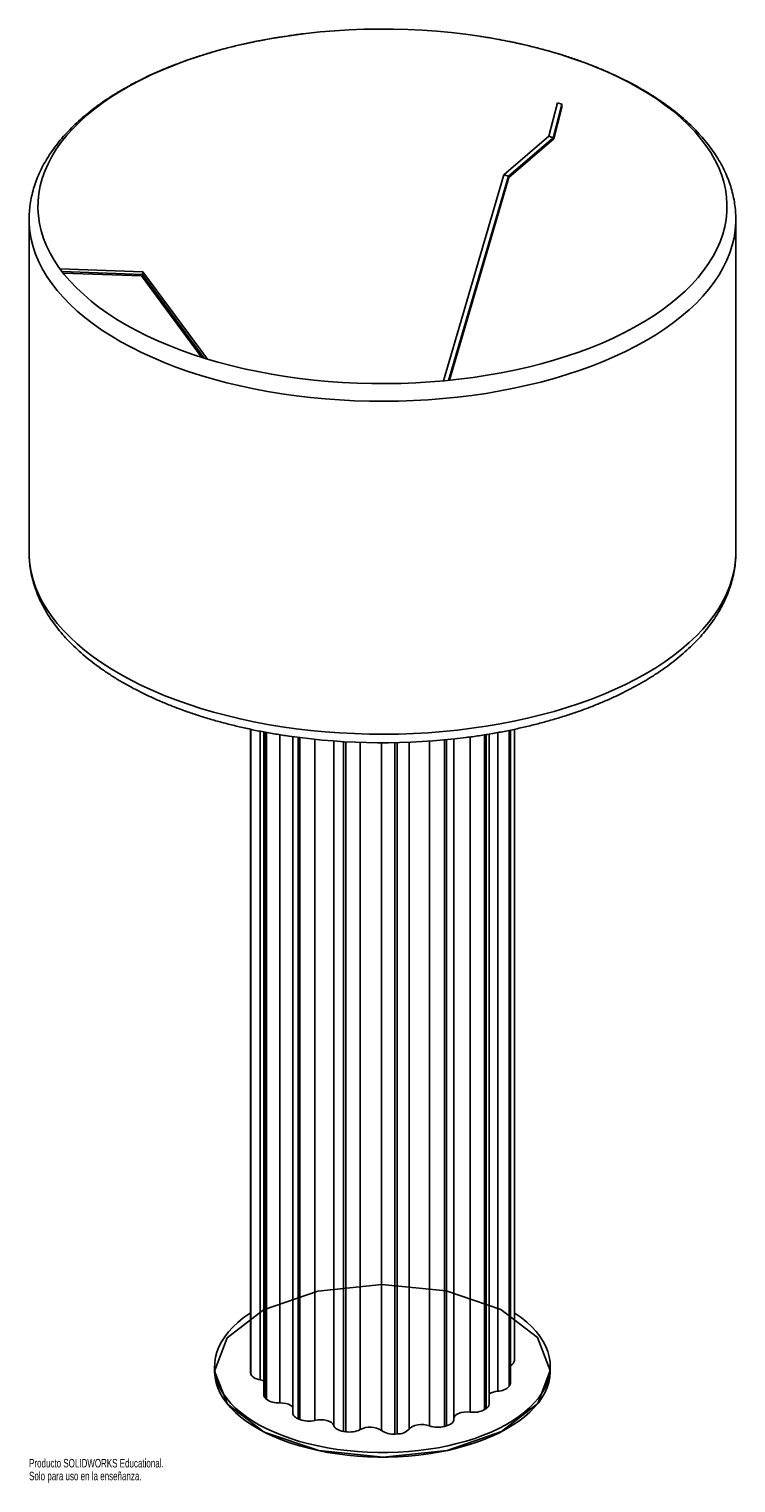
# Paper-space layout '_Trimétrica' of a CAD drawing. Header units: inches. Extents: x -38.5 to -22.7, y -14.3 to 18.1.
import ezdxf

# ---------------------------------------------------------------- set-up
doc = ezdxf.new("R2010")
doc.units = ezdxf.units.IN
doc.header["$MEASUREMENT"] = 0
doc.styles.add('SLDTEXTSTYLE0', font='TXT', dxfattribs={"width": 0.7})

psp = doc.layouts.new('_Trimétrica')

# ---------------------------------------------------------------- linework, layer by layer
at = {"color": 7, "linetype": 'Continuous', "lineweight": 25}
for p, q in [((-26.893, 15.725), (-26.701, 16.471)), ((-26.792, 15.694), (-26.599, 16.44)), ((-26.599, 16.37), (-26.78, 15.67)), ((-26.599, 16.44), (-26.701, 16.471)), ((-26.599, 16.44), (-26.599, 16.37)), ((-27.894, 14.866), (-26.893, 15.725)), ((-27.792, 14.835), (-26.792, 15.694)), ((-26.78, 15.67), (-27.781, 14.81)), ((-26.893, 15.725), (-26.792, 15.694)), ((-29.239, 10.271), (-27.894, 14.866)), ((-29.126, 10.282), (-27.792, 14.835)), ((-27.781, 14.81), (-29.107, 10.284)), ((-27.894, 14.866), (-27.792, 14.835)), ((-38.473, 13.871), (-38.473, 6.446)), ((-38.473, 13.866), (-38.473, 13.871)), ((-22.725, 6.446), (-22.725, 13.871)), ((-22.725, 13.871), (-22.725, 13.862)), ((-35.94, 12.705), (-37.784, 12.77)), ((-35.948, 12.644), (-37.737, 12.708)), ((-37.71, 12.673), (-35.969, 12.611)), ((-35.948, 12.644), (-35.94, 12.705)), ((-34.501, 10.758), (-35.94, 12.705)), ((-35.969, 12.611), (-34.629, 10.797)), ((-34.57, 10.779), (-35.948, 12.644)), ((-38.473, 6.446), (-38.473, 6.441)), ((-22.725, 6.435), (-22.725, 6.446)), ((-33.54, 2.501), (-33.54, -11.831)), ((-33.538, 2.501), (-33.538, -11.846)), ((-33.533, -11.873), (-33.533, 2.5)), ((-33.323, 2.457), (-33.323, -12.008)), ((-33.245, 2.442), (-33.245, -12.339)), ((-33.208, 2.436), (-33.208, -12.415)), ((-33.183, -12.438), (-33.183, 2.431)), ((-32.889, 2.38), (-32.889, -12.522)), ((-32.594, 2.336), (-32.594, -12.75)), ((-32.48, 2.32), (-32.48, -12.875)), ((-32.44, -12.892), (-32.44, 2.315)), ((-32.106, 2.277), (-32.106, -12.911)), ((-29.008, -12.891), (-29.008, 2.286)), ((-28.642, -12.725), (-28.642, 2.331)), ((-28.323, 2.378), (-28.323, -12.671)), ((-28.29, -12.651), (-28.29, 2.383)), ((-28.222, -12.549), (-28.222, 2.395)), ((-28.031, -12.262), (-28.031, 2.428)), ((-27.776, 2.476), (-27.776, -12.149)), ((-27.761, -12.123), (-27.761, 2.48)), ((-27.749, -12.078), (-27.749, 2.482)), ((-27.658, -11.574), (-27.658, 2.502)), ((-31.685, -13.025), (-31.685, 2.24)), ((-31.466, 2.225), (-31.466, -13.156)), ((-31.416, -13.164), (-31.416, 2.222)), ((-31.093, 2.208), (-31.093, -13.116)), ((-30.62, -13.138), (-30.62, 2.2)), ((-30.32, 2.203), (-30.32, -13.216)), ((-30.268, -13.214), (-30.268, 2.204)), ((-30.006, 2.212), (-30.006, -13.106)), ((-29.551, -13.033), (-29.551, 2.237)), ((-29.216, 2.265), (-29.216, -13.046)), ((-29.17, -13.033), (-29.17, 2.269)), ((-34.339, -11.702), (-34.339, -11.804)), ((-33.538, -11.846), (-33.54, -11.831)), ((-26.859, -11.804), (-26.859, -11.702)), ((-31.466, -13.156), (-31.416, -13.164)), ((-30.32, -13.216), (-30.268, -13.214))]:
    psp.add_line(p, q, dxfattribs=at)
at = {"color": 7, "linetype": 'Continuous', "lineweight": 25, "flags": 128}
for points in [[(-26.65, 17.554), (-26.933, 17.637), (-27.223, 17.714), (-27.518, 17.784), (-27.819, 17.849), (-28.126, 17.906), (-28.436, 17.957), (-28.751, 18.001), (-29.069, 18.037), (-29.389, 18.067), (-29.712, 18.09), (-30.037, 18.106), (-30.362, 18.115), (-30.688, 18.117), (-31.014, 18.111), (-31.339, 18.098), (-31.662, 18.079), (-31.984, 18.052), (-32.303, 18.018), (-32.62, 17.977), (-32.932, 17.93), (-33.24, 17.875), (-33.544, 17.814), (-33.842, 17.747), (-34.135, 17.673), (-34.421, 17.592), (-34.7, 17.505), (-34.972, 17.413), (-35.235, 17.314), (-35.491, 17.21), (-35.738, 17.1), (-35.975, 16.985), (-36.203, 16.865), (-36.421, 16.74), (-36.628, 16.611), (-36.824, 16.477), (-37.009, 16.339), (-37.183, 16.197), (-37.344, 16.051), (-37.494, 15.902), (-37.631, 15.749), (-37.755, 15.594), (-37.867, 15.437), (-37.965, 15.277), (-38.05, 15.115), (-38.122, 14.951), (-38.18, 14.786), (-38.225, 14.619), (-38.255, 14.452), (-38.272, 14.285), (-38.276, 14.117), (-38.265, 13.949), (-38.24, 13.782), (-38.202, 13.615), (-38.15, 13.449), (-38.084, 13.285), (-38.005, 13.122), (-37.913, 12.961), (-37.807, 12.802), (-37.689, 12.646), (-37.557, 12.492), (-37.413, 12.342), (-37.257, 12.194), (-37.089, 12.051), (-36.909, 11.911), (-36.718, 11.775), (-36.516, 11.643), (-36.303, 11.516), (-36.079, 11.394), (-35.846, 11.277), (-35.604, 11.164), (-35.352, 11.058), (-35.092, 10.957), (-34.824, 10.861), (-34.548, 10.772), (-34.265, 10.689), (-33.975, 10.612), (-33.68, 10.541), (-33.378, 10.477), (-33.072, 10.42), (-32.762, 10.369), (-32.447, 10.325), (-32.129, 10.288), (-31.808, 10.258), (-31.486, 10.235), (-31.161, 10.219), (-30.836, 10.211), (-30.51, 10.209), (-30.184, 10.215), (-29.859, 10.227), (-29.535, 10.247), (-29.214, 10.274), (-28.894, 10.307), (-28.578, 10.348), (-28.266, 10.396), (-27.957, 10.45), (-27.654, 10.511), (-27.356, 10.579), (-27.063, 10.653), (-26.777, 10.733), (-26.498, 10.82), (-26.226, 10.913), (-25.962, 11.011), (-25.707, 11.115), (-25.46, 11.225), (-25.223, 11.34), (-24.995, 11.46), (-24.777, 11.585), (-24.57, 11.715), (-24.374, 11.849), (-24.189, 11.987), (-24.015, 12.129), (-23.854, 12.275), (-23.704, 12.424), (-23.567, 12.576), (-23.443, 12.731), (-23.331, 12.889), (-23.233, 13.049), (-23.148, 13.211), (-23.076, 13.375), (-23.018, 13.54), (-22.973, 13.706), (-22.942, 13.873), (-22.925, 14.041), (-22.922, 14.209), (-22.933, 14.376), (-22.957, 14.544), (-22.996, 14.711), (-23.048, 14.876), (-23.113, 15.041), (-23.192, 15.204), (-23.285, 15.364), (-23.391, 15.523), (-23.509, 15.68), (-23.64, 15.833), (-23.784, 15.984), (-23.941, 16.131), (-24.109, 16.275), (-24.289, 16.415), (-24.48, 16.551), (-24.682, 16.682), (-24.895, 16.809), (-25.118, 16.932), (-25.352, 17.049), (-25.594, 17.161), (-25.846, 17.268), (-26.106, 17.369), (-26.374, 17.464), (-26.65, 17.554)], [(-34.649, 10.393), (-34.928, 10.483), (-35.2, 10.579), (-35.464, 10.682), (-35.719, 10.789), (-35.965, 10.902), (-36.201, 11.021), (-36.428, 11.144), (-36.645, 11.272), (-36.85, 11.405), (-37.045, 11.542), (-37.229, 11.683), (-37.401, 11.828), (-37.561, 11.976), (-37.709, 12.128), (-37.845, 12.283), (-37.967, 12.441), (-38.077, 12.601), (-38.174, 12.763), (-38.257, 12.928), (-38.327, 13.094), (-38.383, 13.261), (-38.426, 13.429), (-38.455, 13.599), (-38.47, 13.768), (-38.473, 13.866)], [(-22.725, 13.862), (-22.726, 13.803), (-22.738, 13.633), (-22.765, 13.464), (-22.805, 13.295), (-22.858, 13.128), (-22.925, 12.961), (-23.006, 12.797), (-23.1, 12.634), (-23.207, 12.473), (-23.327, 12.315), (-23.46, 12.159), (-23.605, 12.007), (-23.763, 11.858), (-23.933, 11.712), (-24.114, 11.57), (-24.307, 11.432), (-24.511, 11.299), (-24.725, 11.17), (-24.95, 11.045), (-25.184, 10.926), (-25.429, 10.812), (-25.682, 10.703), (-25.944, 10.6), (-26.214, 10.502), (-26.491, 10.411), (-26.776, 10.325), (-27.068, 10.246), (-27.366, 10.173), (-27.669, 10.106), (-27.978, 10.046), (-28.291, 9.993), (-28.608, 9.947), (-28.929, 9.907), (-29.253, 9.875), (-29.579, 9.849), (-29.907, 9.831), (-30.236, 9.819), (-30.565, 9.815), (-30.895, 9.818), (-31.224, 9.828), (-31.553, 9.845), (-31.879, 9.869), (-32.203, 9.9), (-32.525, 9.938), (-32.843, 9.983), (-33.157, 10.035), (-33.466, 10.094), (-33.771, 10.159), (-34.07, 10.23), (-34.363, 10.308), (-34.649, 10.393)], [(-38.473, 6.441), (-38.47, 6.344), (-38.455, 6.174), (-38.426, 6.005), (-38.383, 5.837), (-38.327, 5.669), (-38.257, 5.503), (-38.174, 5.339), (-38.077, 5.177), (-37.967, 5.016), (-37.845, 4.859), (-37.709, 4.704), (-37.561, 4.552), (-37.401, 4.404), (-37.229, 4.259), (-37.045, 4.118), (-36.85, 3.981), (-36.645, 3.848), (-36.428, 3.72), (-36.201, 3.596), (-35.965, 3.478), (-35.719, 3.365), (-35.464, 3.257), (-35.2, 3.155), (-34.928, 3.059), (-34.649, 2.968)], [(-34.649, 2.968), (-34.363, 2.884), (-34.07, 2.806), (-33.771, 2.734), (-33.466, 2.669), (-33.157, 2.611), (-32.843, 2.559), (-32.525, 2.514), (-32.203, 2.476), (-31.879, 2.445), (-31.553, 2.421), (-31.224, 2.404), (-30.895, 2.394), (-30.565, 2.391), (-30.236, 2.395), (-29.907, 2.407), (-29.579, 2.425), (-29.253, 2.451), (-28.929, 2.483), (-28.608, 2.523), (-28.291, 2.569), (-27.978, 2.622), (-27.669, 2.682), (-27.366, 2.748), (-27.068, 2.821), (-26.776, 2.901), (-26.491, 2.986), (-26.214, 3.078), (-25.944, 3.176), (-25.682, 3.279), (-25.429, 3.388), (-25.184, 3.502), (-24.95, 3.621), (-24.725, 3.746), (-24.511, 3.875), (-24.307, 4.008), (-24.114, 4.146), (-23.933, 4.288), (-23.763, 4.434), (-23.605, 4.583), (-23.46, 4.735), (-23.327, 4.891), (-23.207, 5.049), (-23.1, 5.209), (-23.006, 5.372), (-22.925, 5.537), (-22.858, 5.703), (-22.805, 5.871), (-22.765, 6.04), (-22.738, 6.209), (-22.726, 6.379), (-22.725, 6.435)], [(-27.658, -10.512), (-27.64, -10.524), (-27.506, -10.619), (-27.384, -10.718), (-27.273, -10.821), (-27.175, -10.927), (-27.09, -11.036), (-27.017, -11.148), (-26.958, -11.261), (-26.913, -11.376), (-26.881, -11.493), (-26.863, -11.61), (-26.859, -11.727), (-26.869, -11.845), (-26.893, -11.961), (-26.93, -12.077), (-26.981, -12.192), (-27.046, -12.304), (-27.124, -12.415), (-27.215, -12.523), (-27.318, -12.627), (-27.434, -12.729), (-27.561, -12.826), (-27.7, -12.919), (-27.849, -13.008), (-28.009, -13.092), (-28.178, -13.171), (-28.356, -13.244), (-28.543, -13.312), (-28.737, -13.373), (-28.939, -13.429), (-29.146, -13.478), (-29.359, -13.52), (-29.576, -13.555), (-29.797, -13.584), (-30.022, -13.606), (-30.248, -13.62), (-30.476, -13.628), (-30.704, -13.628), (-30.932, -13.621), (-31.158, -13.607), (-31.382, -13.586), (-31.604, -13.558), (-31.822, -13.523), (-32.035, -13.481), (-32.243, -13.433), (-32.445, -13.378), (-32.639, -13.317), (-32.827, -13.25), (-33.006, -13.177), (-33.176, -13.099), (-33.336, -13.015), (-33.487, -12.927), (-33.626, -12.834), (-33.754, -12.737), (-33.871, -12.636), (-33.975, -12.531), (-34.067, -12.424), (-34.146, -12.313), (-34.212, -12.201), (-34.264, -12.087), (-34.303, -11.971), (-34.328, -11.854), (-34.338, -11.737), (-34.336, -11.619), (-34.319, -11.502), (-34.288, -11.386), (-34.244, -11.27), (-34.186, -11.157), (-34.115, -11.045), (-34.03, -10.936), (-33.933, -10.83), (-33.823, -10.727), (-33.702, -10.627), (-33.569, -10.532), (-33.54, -10.512)], [(-26.859, -11.804), (-26.859, -11.828), (-26.869, -11.946), (-26.893, -12.063), (-26.93, -12.178), (-26.981, -12.293), (-27.046, -12.406), (-27.124, -12.516), (-27.215, -12.624), (-27.318, -12.729), (-27.434, -12.83), (-27.561, -12.927), (-27.7, -13.021), (-27.849, -13.109), (-28.009, -13.193), (-28.178, -13.272), (-28.356, -13.345), (-28.543, -13.413), (-28.737, -13.474), (-28.939, -13.53), (-29.146, -13.579), (-29.359, -13.621), (-29.576, -13.657), (-29.797, -13.685), (-30.022, -13.707), (-30.248, -13.722), (-30.476, -13.729), (-30.704, -13.729), (-30.932, -13.722), (-31.158, -13.708), (-31.382, -13.687), (-31.604, -13.659), (-31.822, -13.624), (-32.035, -13.582), (-32.243, -13.534), (-32.445, -13.479), (-32.639, -13.418), (-32.827, -13.351), (-33.006, -13.278), (-33.176, -13.2), (-33.336, -13.116), (-33.487, -13.028), (-33.626, -12.935), (-33.754, -12.838), (-33.871, -12.737), (-33.975, -12.632), (-34.067, -12.525), (-34.146, -12.415), (-34.212, -12.302), (-34.264, -12.188), (-34.303, -12.072), (-34.328, -11.955), (-34.338, -11.838), (-34.339, -11.804)], [(-33.323, -12.008), (-33.364, -11.999), (-33.402, -11.987), (-33.436, -11.973), (-33.466, -11.956), (-33.491, -11.937), (-33.511, -11.917), (-33.525, -11.895), (-33.533, -11.873)], [(-33.245, -12.029), (-33.261, -12.023), (-33.323, -12.008)], [(-27.749, -12.078), (-27.752, -12.101), (-27.761, -12.123)], [(-32.594, -12.621), (-32.607, -12.606), (-32.644, -12.576), (-32.694, -12.552), (-32.754, -12.534), (-32.82, -12.524), (-32.889, -12.522)], [(-32.48, -12.875), (-32.512, -12.859), (-32.54, -12.841), (-32.562, -12.821), (-32.579, -12.8), (-32.589, -12.778), (-32.594, -12.756), (-32.594, -12.75)], [(-31.685, -13.025), (-31.703, -12.991), (-31.736, -12.96), (-31.782, -12.933), (-31.839, -12.913), (-31.904, -12.9), (-31.972, -12.895), (-32.041, -12.899), (-32.106, -12.911)], [(-29.008, -12.891), (-29.009, -12.905), (-29.016, -12.927), (-29.028, -12.949), (-29.047, -12.97), (-29.071, -12.989), (-29.1, -13.006), (-29.133, -13.021), (-29.17, -13.033)], [(-28.642, -12.725), (-28.711, -12.721), (-28.779, -12.725), (-28.844, -12.737), (-28.902, -12.756), (-28.95, -12.782), (-28.984, -12.812), (-29.004, -12.846), (-29.008, -12.86)], [(-31.466, -13.156), (-31.507, -13.148), (-31.546, -13.137), (-31.581, -13.123), (-31.612, -13.107), (-31.639, -13.089), (-31.66, -13.069), (-31.675, -13.047), (-31.685, -13.025)], [(-29.551, -13.033), (-29.611, -13.016), (-29.677, -13.005), (-29.746, -13.004), (-29.814, -13.01), (-29.877, -13.025), (-29.932, -13.046), (-29.976, -13.074), (-30.006, -13.106)]]:
    psp.add_lwpolyline(points, dxfattribs=at)
at = {"color": 7, "linetype": 'Continuous', "flags": 128}
psp.add_lwpolyline([(-27.946, -13.162), (-29.157, -13.581), (-30.587, -13.73), (-32.019, -13.586), (-33.235, -13.17), (-34.05, -12.546), (-34.339, -11.81), (-34.059, -11.072), (-33.252, -10.446), (-32.041, -10.026), (-30.611, -9.877), (-29.178, -10.022), (-27.963, -10.437), (-27.148, -11.061), (-26.859, -11.798), (-27.139, -12.535), (-27.946, -13.162)], dxfattribs=at)
at = {"color": 7, "linetype": 'Continuous', "lineweight": 25}
for centre, radius, start, end in [((-30.598, 16.878), 14.678, 261.8483, 277.2806), ((-27.806, -11.549), 0.15, 292.2106, 350.5469), ((-32.734, -11.698), 0.818, 190.452, 192.3521), ((-28.016, -12.654), 0.392, 92.1442, 121.5509), ((-28.025, -11.932), 0.329, 268.8819, 318.9056), ((-28.689, -11.605), 1.062, 329.1862, 330.7828), ((-33.139, -12.335), 0.106, 182.2319, 229.3077), ((-32.074, -11.248), 1.627, 225.8272, 227.029), ((-32.926, -12.091), 0.432, 233.4555, 274.876), ((-28.35, -12.536), 0.129, 297.5433, 354.0803), ((-31.142, -9.731), 3.416, 246.9432, 247.676), ((-32.242, -12.364), 0.564, 249.4689, 283.9804), ((-28.563, -12.22), 0.511, 261.1591, 298.0634), ((-29.584, -10.648), 2.384, 301.9267, 302.8581), ((-31.328, -12.648), 0.523, 260.3319, 296.6444), ((-30.876, -13.532), 0.47, 56.9258, 117.5826), ((-30.363, -12.769), 0.449, 235.2421, 275.5923), ((-30.258, -12.867), 0.347, 268.2834, 316.5026), ((-29.363, -12.498), 0.568, 250.6126, 284.9523), ((-30.365, -8.838), 4.362, 285.2687, 285.8913)]:
    psp.add_arc(centre, radius, start, end, dxfattribs=at)
for points, knots in [([(-32.924, 17.931), (-32.937, 17.929), (-33.051, 17.912), (-33.261, 17.873), (-33.553, 17.814), (-33.841, 17.749), (-34.124, 17.678), (-34.401, 17.601), (-34.672, 17.517), (-34.938, 17.428), (-35.196, 17.334), (-35.448, 17.234), (-35.692, 17.128), (-35.928, 17.017), (-36.157, 16.9), (-36.376, 16.779), (-36.587, 16.652), (-36.788, 16.521), (-36.98, 16.385), (-37.161, 16.244), (-37.332, 16.099), (-37.493, 15.95), (-37.642, 15.797), (-37.779, 15.64), (-37.905, 15.48), (-38.019, 15.317), (-38.12, 15.152), (-38.209, 14.984), (-38.285, 14.815), (-38.348, 14.644), (-38.398, 14.473), (-38.436, 14.301), (-38.461, 14.128), (-38.473, 13.983), (-38.472, 13.895), (-38.471, 13.865)], [0, 0, 0, 0, 0.00427, 0.036041, 0.067827, 0.09963, 0.131453, 0.163296, 0.195163, 0.227055, 0.258973, 0.29092, 0.322894, 0.354898, 0.386931, 0.41899, 0.451072, 0.483174, 0.515286, 0.547395, 0.579484, 0.611534, 0.643522, 0.675418, 0.707192, 0.738813, 0.770248, 0.801474, 0.832471, 0.863232, 0.893765, 0.924087, 0.954232, 0.984242, 1, 1, 1, 1]), ([(-32.359, 18.012), (-32.36, 18.012), (-32.463, 18), (-32.647, 17.975), (-32.829, 17.946), (-32.911, 17.933)], [0, 0, 0, 0, 0.003584, 0.550076, 1, 1, 1, 1]), ([(-27.822, 17.849), (-27.898, 17.864), (-28.072, 17.898), (-28.271, 17.932), (-28.394, 17.95), (-28.417, 17.953)], [0, 0, 0, 0, 0.388796, 0.8877, 1, 1, 1, 1]), ([(-22.726, 13.861), (-22.725, 13.867), (-22.723, 13.931), (-22.731, 14.052), (-22.749, 14.223), (-22.781, 14.394), (-22.825, 14.564), (-22.881, 14.732), (-22.949, 14.899), (-23.03, 15.065), (-23.123, 15.229), (-23.228, 15.39), (-23.346, 15.55), (-23.475, 15.706), (-23.616, 15.86), (-23.768, 16.01), (-23.932, 16.157), (-24.106, 16.299), (-24.291, 16.438), (-24.486, 16.572), (-24.69, 16.701), (-24.904, 16.826), (-25.127, 16.945), (-25.358, 17.06), (-25.598, 17.169), (-25.845, 17.272), (-26.099, 17.371), (-26.361, 17.463), (-26.629, 17.55), (-26.902, 17.631), (-27.182, 17.706), (-27.467, 17.774), (-27.678, 17.821), (-27.795, 17.844), (-27.814, 17.847)], [0, 0, 0, 0, 0.003344, 0.034786, 0.066222, 0.097703, 0.129287, 0.161022, 0.19295, 0.225097, 0.257478, 0.290095, 0.322937, 0.355984, 0.389209, 0.422581, 0.45607, 0.489644, 0.523277, 0.556947, 0.590636, 0.624325, 0.658005, 0.691667, 0.725307, 0.758922, 0.792511, 0.826074, 0.85961, 0.89312, 0.926607, 0.960071, 0.993514, 1, 1, 1, 1]), ([(-38.471, 6.44), (-38.472, 6.413), (-38.472, 6.329), (-38.46, 6.187), (-38.436, 6.016), (-38.399, 5.846), (-38.349, 5.677), (-38.287, 5.509), (-38.213, 5.342), (-38.127, 5.177), (-38.028, 5.014), (-37.918, 4.854), (-37.795, 4.696), (-37.66, 4.54), (-37.514, 4.388), (-37.357, 4.24), (-37.188, 4.095), (-37.009, 3.954), (-36.82, 3.818), (-36.62, 3.686), (-36.412, 3.559), (-36.194, 3.436), (-35.967, 3.319), (-35.732, 3.207), (-35.489, 3.1), (-35.238, 2.999), (-34.981, 2.904), (-34.755, 2.826), (-34.614, 2.782), (-34.563, 2.766)], [0, 0, 0, 0, 0.017312, 0.053972, 0.090647, 0.127406, 0.164311, 0.201417, 0.238762, 0.276374, 0.314261, 0.352419, 0.39083, 0.429467, 0.468295, 0.507278, 0.546381, 0.585569, 0.624813, 0.66409, 0.70338, 0.742663, 0.781931, 0.821175, 0.860392, 0.899579, 0.938735, 0.977861, 1, 1, 1, 1]), ([(-28.735, 2.319), (-28.714, 2.321), (-28.591, 2.336), (-28.369, 2.369), (-28.071, 2.419), (-27.777, 2.475), (-27.487, 2.538), (-27.202, 2.606), (-26.922, 2.681), (-26.648, 2.761), (-26.38, 2.847), (-26.118, 2.939), (-25.863, 3.037), (-25.616, 3.14), (-25.376, 3.249), (-25.144, 3.363), (-24.92, 3.482), (-24.705, 3.607), (-24.5, 3.736), (-24.304, 3.87), (-24.118, 4.008), (-23.942, 4.152), (-23.776, 4.299), (-23.622, 4.45), (-23.479, 4.605), (-23.348, 4.764), (-23.229, 4.925), (-23.122, 5.09), (-23.028, 5.256), (-22.946, 5.425), (-22.877, 5.595), (-22.821, 5.766), (-22.777, 5.938), (-22.747, 6.11), (-22.728, 6.276), (-22.727, 6.383), (-22.726, 6.433)], [0, 0, 0, 0, 0.006435, 0.036808, 0.067194, 0.097593, 0.128008, 0.15844, 0.188892, 0.219365, 0.249862, 0.280383, 0.31093, 0.341504, 0.372106, 0.402736, 0.433392, 0.464072, 0.494772, 0.525487, 0.556205, 0.586912, 0.617591, 0.64822, 0.678774, 0.709226, 0.739544, 0.769699, 0.799663, 0.829415, 0.858943, 0.888248, 0.917342, 0.94625, 0.975011, 1, 1, 1, 1]), ([(-34.563, 2.766), (-34.515, 2.752), (-34.377, 2.71), (-34.143, 2.644), (-33.861, 2.573), (-33.573, 2.507), (-33.281, 2.448), (-32.987, 2.394), (-32.787, 2.364), (-32.689, 2.349)], [0, 0, 0, 0, 0.081048, 0.234759, 0.38837, 0.541883, 0.695306, 0.848647, 1, 1, 1, 1])]:
    psp.add_open_spline(points, degree=3, knots=knots, dxfattribs=at)

# ---------------------------------------------------------------- texts
at = {"color": 7, "linetype": 'Continuous', "char_height": 0.1903, "attachment_point": 1, "style": 'SLDTEXTSTYLE0'}
for s, insert in [('Producto SOLIDWORKS Educational.', (-38.473, -13.77)), ('Solo para uso en la enseñanza.', (-38.473, -14.056))]:
    psp.add_mtext(s, dxfattribs=dict(at, insert=insert))

doc.saveas('drawing.dxf')
